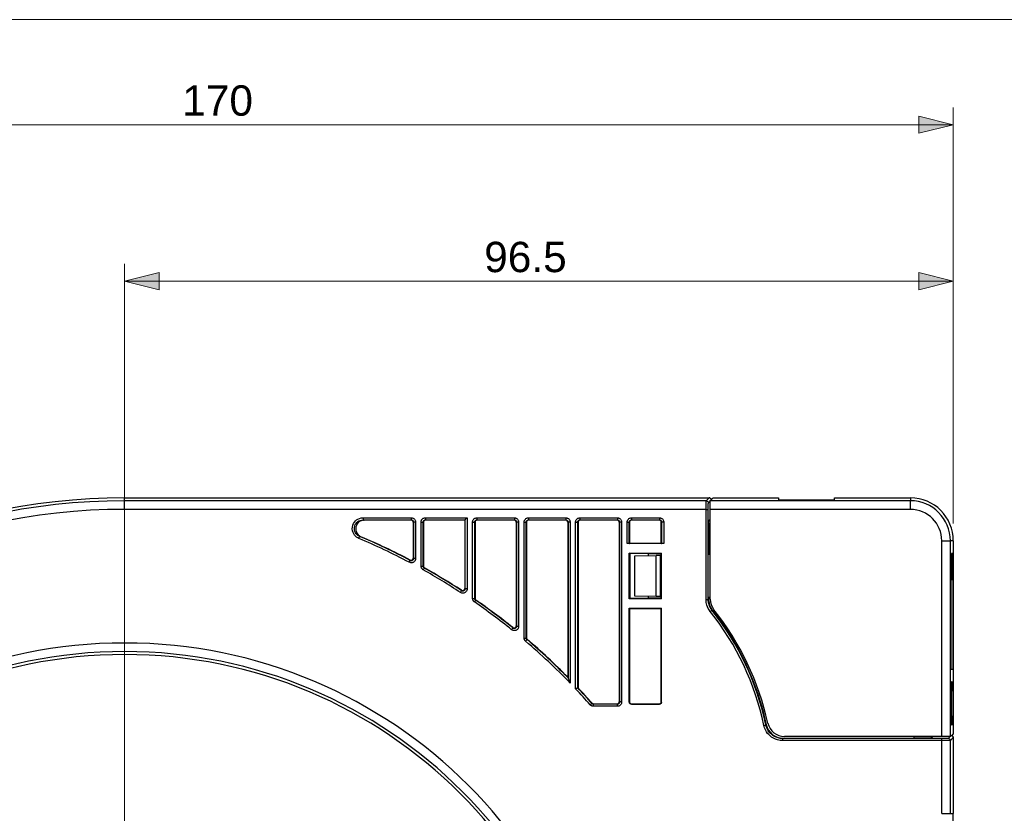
# Model space of a CAD drawing. Header units: inches. Extents: x 0 to 842, y 0 to 595.
# Tile 6 of 7: x 310 to 473, y 464 to 595. Entities that reach past the tile are written whole.
import ezdxf

# ---------------------------------------------------------------- set-up
doc = ezdxf.new("R2010")
doc.units = ezdxf.units.IN
doc.header["$MEASUREMENT"] = 0
doc.layers.add('Capa 1', color=7, linetype='Continuous')

# ---------------------------------------------------------------- blocks, each defined once
blk = doc.blocks.new('block 2')
at = {"layer": 'Capa 1', "lineweight": 0}
blk.add_lwpolyline([(0, 595.28), (841.89, 595.28), (841.89, 0), (0, 0), (0, 595.28)], dxfattribs=at)
at = {"layer": 'Capa 1', "color": 250, "lineweight": 25}
for points in [[(327.64, 516.32), (424.11, 516.32)], [(327.64, 516.32), (424.11, 516.32)], [(327.64, 515.84), (327.64, 516.32)], [(327.64, 514.42), (327.64, 514.69), (327.64, 514.96), (327.64, 515.2), (327.64, 515.41), (327.64, 515.59), (327.64, 515.72), (327.64, 515.81), (327.64, 515.84)], [(423.63, 515.84), (327.64, 515.84)], [(423.61, 514.42), (423.61, 514.51), (423.61, 514.6), (423.61, 514.69), (423.61, 514.78), (423.61, 514.87), (423.61, 514.96), (423.61, 515.04), (423.61, 515.13), (423.61, 515.22), (423.61, 515.3), (423.61, 515.39), (423.62, 515.47), (423.62, 515.54), (423.62, 515.61), (423.62, 515.67), (423.62, 515.72), (423.62, 515.77), (423.62, 515.8), (423.62, 515.83), (423.63, 515.84)], [(423.63, 515.84), (424.11, 516.32)], [(423.63, 515.84), (423.72, 515.83), (423.8, 515.79), (423.88, 515.73), (423.93, 515.66), (423.97, 515.57), (423.98, 515.48)], [(423.96, 514.42), (423.96, 514.49), (423.96, 514.55), (423.96, 514.62), (423.96, 514.69), (423.96, 514.75), (423.96, 514.82), (423.97, 514.89), (423.97, 514.95), (423.97, 515.02), (423.97, 515.08), (423.97, 515.15), (423.97, 515.2), (423.97, 515.26), (423.97, 515.31), (423.97, 515.36), (423.97, 515.4), (423.98, 515.43), (423.98, 515.46), (423.98, 515.47), (423.98, 515.48)], [(423.98, 515.48), (424.3, 515.8)], [(424.36, 516.22), (424.29, 516.27), (424.21, 516.31), (424.11, 516.32)], [(424.11, 516.32), (424.21, 516.31)], [(424.21, 516.31), (424.29, 516.27)], [(424.29, 516.27), (424.36, 516.22)], [(424.3, 515.87), (424.43, 516)], [(424.3, 515.84), (424.3, 515.87)], [(424.3, 514.42), (424.3, 515.84)], [(457.32, 515.84), (424.3, 515.84)], [(424.46, 516.02), (424.45, 516.06), (424.42, 516.14), (424.36, 516.22)], [(424.36, 516.22), (424.42, 516.14)], [(424.42, 516.14), (424.45, 516.06)], [(424.43, 516), (424.75, 516.32)], [(424.75, 516.32), (435.56, 516.32)], [(435.56, 516.32), (435.56, 515.97)], [(435.76, 515.96), (435.74, 515.96), (435.7, 515.96), (435.67, 515.96), (435.64, 515.96), (435.62, 515.96), (435.6, 515.97), (435.58, 515.97), (435.57, 515.97), (435.56, 515.97), (435.56, 515.97)], [(438.4, 515.92), (438.29, 515.92), (438.17, 515.92), (438.06, 515.92), (437.95, 515.92), (437.84, 515.93), (437.74, 515.93), (437.63, 515.93), (437.52, 515.93), (437.42, 515.93), (437.31, 515.93), (437.21, 515.93), (437.11, 515.93), (437.01, 515.93), (436.92, 515.93), (436.82, 515.93), (436.73, 515.93), (436.64, 515.93), (436.56, 515.94), (436.47, 515.94), (436.39, 515.94), (436.32, 515.94), (436.24, 515.94), (436.17, 515.94), (436.1, 515.94), (436.04, 515.95), (435.98, 515.95), (435.92, 515.95), (435.87, 515.95), (435.82, 515.95), (435.78, 515.95), (435.76, 515.96)], [(438.4, 515.92), (441.95, 515.92)], [(444.55, 515.95), (444.53, 515.95), (444.48, 515.95), (444.43, 515.95), (444.37, 515.95), (444.31, 515.95), (444.25, 515.94), (444.18, 515.94), (444.11, 515.94), (444.03, 515.94), (443.96, 515.94), (443.88, 515.94), (443.79, 515.94), (443.71, 515.93), (443.62, 515.93), (443.53, 515.93), (443.43, 515.93), (443.34, 515.93), (443.24, 515.93), (443.14, 515.93), (443.04, 515.93), (442.93, 515.93), (442.83, 515.93), (442.72, 515.93), (442.61, 515.93), (442.5, 515.93), (442.4, 515.93), (442.29, 515.92), (442.17, 515.92), (442.06, 515.92), (441.95, 515.92)], [(444.79, 515.97), (444.79, 515.97), (444.78, 515.97), (444.77, 515.97), (444.75, 515.97), (444.73, 515.96), (444.71, 515.96), (444.68, 515.96), (444.65, 515.96), (444.61, 515.96), (444.57, 515.96), (444.55, 515.95)], [(444.79, 515.97), (444.79, 516.32)], [(444.79, 516.32), (457.32, 516.32)], [(457.32, 516.32), (457.32, 515.84)], [(457.32, 514.42), (457.32, 514.49), (457.32, 514.55), (457.32, 514.61), (457.32, 514.68), (457.32, 514.74), (457.32, 514.8), (457.32, 514.87), (457.32, 514.93), (457.32, 514.99), (457.32, 515.05), (457.32, 515.1), (457.32, 515.16), (457.32, 515.21), (457.32, 515.27), (457.32, 515.32), (457.32, 515.37), (457.32, 515.41), (457.32, 515.46), (457.32, 515.5), (457.32, 515.54), (457.32, 515.58), (457.32, 515.62), (457.32, 515.65), (457.32, 515.68), (457.32, 515.71), (457.32, 515.74), (457.32, 515.76), (457.32, 515.78), (457.32, 515.8), (457.32, 515.81), (457.32, 515.82), (457.32, 515.83), (457.32, 515.83), (457.32, 515.84)], [(423.61, 514.42), (327.64, 514.42)], [(423.61, 499.53), (423.61, 514.42)], [(423.61, 514.42), (423.7, 514.42), (423.78, 514.42), (423.86, 514.42), (423.91, 514.42), (423.95, 514.42), (423.96, 514.42)], [(423.96, 499.53), (423.96, 514.42)], [(424.3, 499.61), (424.3, 514.42)], [(457.32, 514.42), (424.3, 514.42)], [(366.29, 509.63), (366.1, 509.72), (365.93, 509.83), (365.75, 509.98), (365.59, 510.15), (365.45, 510.37), (365.33, 510.61), (365.24, 510.89), (365.2, 511.19), (365.22, 511.5), (365.28, 511.8), (365.4, 512.07), (365.55, 512.32), (365.72, 512.52), (365.92, 512.69), (366.14, 512.83), (366.39, 512.93), (366.67, 513), (366.98, 513.03)], [(366.42, 509.96), (366.28, 510.03), (366.14, 510.12), (366, 510.23), (365.87, 510.38), (365.75, 510.54), (365.65, 510.74), (365.59, 510.96), (365.55, 511.21), (365.57, 511.45), (365.62, 511.69), (365.71, 511.91), (365.83, 512.11), (365.97, 512.27), (366.13, 512.4), (366.31, 512.51), (366.51, 512.6), (366.73, 512.66), (366.98, 512.68)], [(367.19, 512.64), (366.91, 512.61), (366.65, 512.53), (366.41, 512.4), (366.19, 512.23), (366.02, 512.02), (365.88, 511.77), (365.8, 511.51), (365.77, 511.24), (365.79, 510.96), (365.87, 510.7), (366, 510.45), (366.17, 510.23), (366.39, 510.05), (366.64, 509.91)], [(366.98, 513.03), (374.95, 513.03)], [(366.98, 513.03), (366.98, 512.94), (366.98, 512.86), (366.98, 512.78), (366.98, 512.73), (366.98, 512.69), (366.98, 512.68)], [(366.98, 512.68), (367.01, 512.67), (367.04, 512.66), (367.08, 512.66), (367.12, 512.65), (367.15, 512.64), (367.19, 512.64)], [(366.98, 512.68), (374.95, 512.68)], [(374.91, 512.64), (367.19, 512.64)], [(374.95, 512.68), (374.91, 512.64)], [(375.26, 512.28), (375.25, 512.38), (375.21, 512.46), (375.16, 512.53), (375.08, 512.59), (375, 512.62), (374.91, 512.64)], [(374.95, 513.03), (375.01, 513.03), (375.07, 513.02), (375.12, 513.01), (375.18, 512.99), (375.24, 512.97), (375.31, 512.94), (375.37, 512.9), (375.43, 512.85), (375.49, 512.79), (375.54, 512.71), (375.59, 512.63), (375.62, 512.54), (375.65, 512.44), (375.66, 512.33)], [(374.95, 513.03), (374.95, 512.94), (374.95, 512.86), (374.95, 512.78), (374.95, 512.73), (374.95, 512.69), (374.95, 512.68)], [(374.95, 512.68), (374.98, 512.68), (375.01, 512.67), (375.04, 512.67), (375.07, 512.66), (375.1, 512.65), (375.13, 512.63), (375.16, 512.61), (375.19, 512.59), (375.22, 512.56), (375.25, 512.52), (375.27, 512.48), (375.29, 512.43), (375.3, 512.38), (375.3, 512.32)], [(375.3, 512.32), (375.26, 512.28)], [(375.26, 512.28), (375.26, 506.37)], [(375.66, 512.32), (375.57, 512.32), (375.48, 512.32), (375.41, 512.32), (375.35, 512.32), (375.32, 512.32), (375.3, 512.32)], [(375.3, 512.32), (375.3, 506.3)], [(375.66, 512.32), (375.66, 506.3)], [(376.56, 512.32), (376.57, 512.39), (376.58, 512.46), (376.59, 512.53), (376.62, 512.6), (376.66, 512.68), (376.71, 512.75), (376.77, 512.82), (376.85, 512.89), (376.93, 512.95), (377.04, 512.99), (377.15, 513.02), (377.27, 513.03)], [(376.56, 505.04), (376.56, 512.32)], [(376.56, 512.32), (376.65, 512.32), (376.74, 512.32), (376.81, 512.32), (376.87, 512.32), (376.9, 512.32), (376.92, 512.32)], [(376.92, 512.32), (376.92, 512.36), (376.92, 512.39), (376.93, 512.43), (376.95, 512.46), (376.97, 512.5), (376.99, 512.54), (377.02, 512.57), (377.06, 512.61), (377.1, 512.64), (377.15, 512.66), (377.21, 512.67), (377.27, 512.68)], [(376.96, 512.28), (376.92, 512.32)], [(376.92, 505.04), (376.92, 512.32)], [(377.32, 512.64), (377.22, 512.62), (377.14, 512.59), (377.07, 512.53), (377.01, 512.46), (376.98, 512.38), (376.96, 512.28)], [(376.96, 512.28), (376.96, 505.06)], [(377.27, 513.03), (384.16, 513.03)], [(377.27, 513.03), (377.27, 512.94), (377.27, 512.86), (377.27, 512.78), (377.27, 512.73), (377.27, 512.69), (377.27, 512.68)], [(377.32, 512.64), (377.27, 512.68)], [(377.27, 512.68), (383.81, 512.68)], [(383.77, 512.64), (377.32, 512.64)], [(383.77, 512.64), (383.81, 512.68)], [(383.77, 512.64), (383.77, 501.37)], [(383.81, 512.68), (383.82, 512.69), (383.84, 512.71), (383.87, 512.74), (383.92, 512.79), (383.97, 512.84), (384.03, 512.9), (384.09, 512.97), (384.16, 513.03)], [(383.81, 512.68), (383.81, 501.29)], [(384.16, 513.03), (384.16, 501.29)], [(385.07, 512.32), (385.07, 512.39), (385.08, 512.46), (385.1, 512.53), (385.13, 512.6), (385.16, 512.68), (385.21, 512.75), (385.27, 512.82), (385.35, 512.89), (385.44, 512.95), (385.54, 512.99), (385.65, 513.02), (385.78, 513.03)], [(385.07, 499.72), (385.07, 512.32)], [(385.07, 512.32), (385.16, 512.32), (385.24, 512.32), (385.32, 512.32), (385.37, 512.32), (385.41, 512.32), (385.42, 512.32)], [(385.42, 512.32), (385.42, 512.36), (385.43, 512.39), (385.44, 512.43), (385.45, 512.46), (385.47, 512.5), (385.49, 512.54), (385.53, 512.57), (385.56, 512.61), (385.61, 512.64), (385.66, 512.66), (385.71, 512.67), (385.78, 512.68)], [(385.47, 512.28), (385.42, 512.32)], [(385.42, 499.72), (385.42, 512.32)], [(385.82, 512.64), (385.73, 512.62), (385.64, 512.59), (385.57, 512.53), (385.51, 512.46), (385.48, 512.38), (385.47, 512.28)], [(385.47, 512.28), (385.47, 499.75)], [(385.78, 513.03), (391.96, 513.03)], [(385.78, 513.03), (385.78, 512.94), (385.78, 512.86), (385.78, 512.78), (385.78, 512.73), (385.78, 512.69), (385.78, 512.68)], [(385.82, 512.64), (385.78, 512.68)], [(385.78, 512.68), (391.96, 512.68)], [(391.91, 512.64), (385.82, 512.64)], [(391.96, 512.68), (391.92, 512.64)], [(392.27, 512.28), (392.25, 512.38), (392.22, 512.46), (392.17, 512.53), (392.09, 512.59), (392.01, 512.62), (391.92, 512.64)], [(391.96, 513.03), (392.02, 513.03), (392.07, 513.02), (392.13, 513.01), (392.19, 512.99), (392.25, 512.97), (392.31, 512.94), (392.38, 512.9), (392.44, 512.85), (392.5, 512.79), (392.55, 512.71), (392.6, 512.63), (392.63, 512.54), (392.66, 512.44), (392.67, 512.33)], [(391.96, 513.03), (391.96, 512.94), (391.96, 512.86), (391.96, 512.78), (391.96, 512.73), (391.96, 512.69), (391.96, 512.68)], [(391.96, 512.68), (391.99, 512.68), (392.02, 512.67), (392.04, 512.67), (392.08, 512.66), (392.1, 512.65), (392.14, 512.63), (392.17, 512.61), (392.2, 512.59), (392.23, 512.56), (392.25, 512.52), (392.28, 512.48), (392.29, 512.43), (392.31, 512.38), (392.31, 512.32)], [(392.31, 512.32), (392.27, 512.28)], [(392.27, 512.28), (392.27, 495.19)], [(392.67, 512.32), (392.58, 512.32), (392.49, 512.32), (392.42, 512.32), (392.36, 512.32), (392.33, 512.32), (392.31, 512.32)], [(392.31, 512.32), (392.31, 495.1)], [(392.67, 512.32), (392.67, 495.1)], [(393.57, 512.32), (393.57, 512.39), (393.58, 512.46), (393.6, 512.53), (393.63, 512.6), (393.67, 512.68), (393.72, 512.75), (393.78, 512.82), (393.85, 512.89), (393.94, 512.95), (394.04, 512.99), (394.15, 513.02), (394.28, 513.03)], [(393.57, 493.18), (393.57, 512.32)], [(393.57, 512.32), (393.66, 512.32), (393.75, 512.32), (393.82, 512.32), (393.88, 512.32), (393.91, 512.32), (393.93, 512.32)], [(393.93, 512.32), (393.93, 512.36), (393.93, 512.39), (393.94, 512.43), (393.95, 512.46), (393.97, 512.5), (394, 512.54), (394.03, 512.57), (394.07, 512.61), (394.11, 512.64), (394.16, 512.66), (394.22, 512.67), (394.28, 512.68)], [(393.97, 512.28), (393.93, 512.32)], [(393.93, 493.18), (393.93, 512.32)], [(394.32, 512.64), (394.23, 512.62), (394.15, 512.59), (394.07, 512.53), (394.02, 512.46), (393.98, 512.38), (393.97, 512.28)], [(393.97, 512.28), (393.97, 493.2)], [(394.28, 513.03), (400.46, 513.03)], [(394.28, 513.03), (394.28, 512.94), (394.28, 512.86), (394.28, 512.78), (394.28, 512.73), (394.28, 512.69), (394.28, 512.68)], [(394.32, 512.64), (394.28, 512.68)], [(394.28, 512.68), (400.46, 512.68)], [(400.42, 512.64), (394.32, 512.64)], [(400.46, 512.68), (400.42, 512.64)], [(400.77, 512.28), (400.76, 512.38), (400.73, 512.46), (400.67, 512.53), (400.6, 512.59), (400.51, 512.62), (400.42, 512.64)], [(400.46, 513.03), (400.52, 513.03), (400.58, 513.02), (400.64, 513.01), (400.69, 512.99), (400.76, 512.97), (400.82, 512.94), (400.88, 512.9), (400.94, 512.85), (401, 512.79), (401.05, 512.71), (401.1, 512.63), (401.14, 512.54), (401.16, 512.44), (401.17, 512.33)], [(400.46, 513.03), (400.46, 512.94), (400.46, 512.86), (400.46, 512.78), (400.46, 512.73), (400.46, 512.69), (400.46, 512.68)], [(400.46, 512.68), (400.49, 512.68), (400.52, 512.67), (400.55, 512.67), (400.58, 512.66), (400.61, 512.65), (400.64, 512.63), (400.67, 512.61), (400.7, 512.59), (400.73, 512.56), (400.76, 512.52), (400.78, 512.48), (400.8, 512.43), (400.81, 512.38), (400.82, 512.32)], [(400.82, 512.32), (400.77, 512.28)], [(400.77, 512.28), (400.77, 486.72)], [(401.17, 512.32), (401.08, 512.32), (401, 512.32), (400.92, 512.32), (400.87, 512.32), (400.83, 512.32), (400.82, 512.32)], [(400.82, 512.32), (400.82, 486.61)], [(401.17, 512.32), (401.17, 485.74)], [(402.08, 512.32), (402.08, 512.39), (402.09, 512.46), (402.11, 512.53), (402.13, 512.6), (402.17, 512.68), (402.22, 512.75), (402.28, 512.82), (402.36, 512.89), (402.45, 512.95), (402.55, 512.99), (402.66, 513.02), (402.78, 513.03)], [(402.08, 484.79), (402.08, 512.32)], [(402.08, 512.32), (402.17, 512.32), (402.25, 512.32), (402.32, 512.32), (402.38, 512.32), (402.42, 512.32), (402.43, 512.32)], [(402.43, 512.32), (402.43, 512.36), (402.44, 512.39), (402.45, 512.43), (402.46, 512.46), (402.48, 512.5), (402.5, 512.54), (402.53, 512.57), (402.57, 512.61), (402.62, 512.64), (402.67, 512.66), (402.72, 512.67), (402.78, 512.68)], [(402.47, 512.28), (402.43, 512.32)], [(402.43, 484.93), (402.43, 512.32)], [(402.83, 512.64), (402.73, 512.62), (402.65, 512.59), (402.58, 512.53), (402.52, 512.46), (402.49, 512.38), (402.47, 512.28)], [(402.47, 512.28), (402.47, 484.95)], [(402.78, 513.03), (408.97, 513.03)], [(402.78, 513.03), (402.78, 512.94), (402.78, 512.86), (402.78, 512.78), (402.78, 512.73), (402.78, 512.69), (402.78, 512.68)], [(402.83, 512.64), (402.78, 512.68)], [(402.78, 512.68), (408.97, 512.68)], [(408.92, 512.64), (402.83, 512.64)], [(408.97, 512.68), (408.92, 512.64)], [(409.28, 512.28), (409.26, 512.38), (409.23, 512.46), (409.17, 512.53), (409.1, 512.59), (409.02, 512.62), (408.92, 512.64)], [(408.97, 513.03), (409.02, 513.03), (409.08, 513.02), (409.14, 513.01), (409.2, 512.99), (409.26, 512.97), (409.32, 512.94), (409.38, 512.9), (409.44, 512.85), (409.5, 512.79), (409.56, 512.71), (409.6, 512.63), (409.64, 512.54), (409.66, 512.44), (409.67, 512.33)], [(408.97, 513.03), (408.97, 512.94), (408.97, 512.86), (408.97, 512.78), (408.97, 512.73), (408.97, 512.69), (408.97, 512.68)], [(408.97, 512.68), (408.99, 512.68), (409.02, 512.67), (409.05, 512.67), (409.08, 512.66), (409.11, 512.65), (409.14, 512.63), (409.17, 512.61), (409.2, 512.59), (409.23, 512.56), (409.26, 512.52), (409.28, 512.48), (409.3, 512.43), (409.32, 512.38), (409.32, 512.32)], [(409.32, 512.32), (409.28, 512.28)], [(409.28, 512.28), (409.28, 482.66)], [(409.67, 512.32), (409.58, 512.32), (409.5, 512.32), (409.43, 512.32), (409.37, 512.32), (409.33, 512.32), (409.32, 512.32)], [(409.32, 512.32), (409.32, 482.62)], [(409.67, 512.32), (409.67, 482.62)], [(410.58, 512.32), (410.58, 512.39), (410.59, 512.46), (410.61, 512.53), (410.64, 512.6), (410.67, 512.68), (410.72, 512.75), (410.79, 512.82), (410.86, 512.89), (410.95, 512.95), (411.05, 512.99), (411.16, 513.02), (411.29, 513.03)], [(410.58, 508.76), (410.58, 512.32)], [(410.58, 512.32), (410.67, 512.32), (410.76, 512.32), (410.83, 512.32), (410.88, 512.32), (410.92, 512.32), (410.93, 512.32)], [(410.93, 512.32), (410.94, 512.36), (410.94, 512.39), (410.95, 512.43), (410.96, 512.46), (410.98, 512.5), (411.01, 512.54), (411.04, 512.57), (411.08, 512.61), (411.12, 512.64), (411.17, 512.66), (411.23, 512.67), (411.29, 512.68)], [(410.93, 508.77), (410.93, 512.33)], [(410.98, 512.28), (410.93, 512.32)], [(411.33, 512.64), (411.24, 512.62), (411.15, 512.59), (411.08, 512.53), (411.02, 512.46), (410.99, 512.38), (410.98, 512.28)], [(410.98, 512.28), (410.98, 508.81)], [(411.29, 513.03), (415.91, 513.03)], [(411.29, 513.03), (411.29, 512.94), (411.29, 512.86), (411.29, 512.78), (411.29, 512.73), (411.29, 512.69), (411.29, 512.68)], [(411.33, 512.64), (411.29, 512.68)], [(411.29, 512.68), (415.91, 512.68)], [(415.87, 512.64), (411.33, 512.64)], [(415.91, 512.68), (415.87, 512.64)], [(416.22, 512.28), (416.21, 512.38), (416.17, 512.46), (416.12, 512.53), (416.04, 512.59), (415.96, 512.62), (415.87, 512.64)], [(415.91, 513.03), (415.97, 513.03), (416.03, 513.02), (416.08, 513.01), (416.14, 512.99), (416.2, 512.97), (416.27, 512.94), (416.33, 512.9), (416.39, 512.85), (416.45, 512.79), (416.5, 512.71), (416.55, 512.63), (416.59, 512.54), (416.61, 512.44), (416.62, 512.33)], [(415.91, 513.03), (415.91, 512.94), (415.91, 512.86), (415.91, 512.78), (415.91, 512.73), (415.91, 512.69), (415.91, 512.68)], [(415.91, 512.68), (415.94, 512.68), (415.97, 512.67), (416, 512.67), (416.03, 512.66), (416.06, 512.65), (416.09, 512.63), (416.12, 512.61), (416.15, 512.59), (416.18, 512.56), (416.21, 512.52), (416.23, 512.48), (416.25, 512.43), (416.26, 512.38), (416.26, 512.32)], [(416.27, 512.32), (416.22, 512.28)], [(416.22, 508.81), (416.22, 512.28)], [(416.62, 512.32), (416.53, 512.32), (416.44, 512.32), (416.37, 512.32), (416.31, 512.32), (416.28, 512.32), (416.27, 512.32)], [(416.27, 512.32), (416.27, 508.76)], [(416.62, 512.32), (416.62, 508.76)], [(424.02, 512.5), (424.3, 512.78)], [(424.02, 512.15), (424.02, 512.24), (424.02, 512.32), (424.02, 512.39), (424.02, 512.45), (424.02, 512.48), (424.02, 512.5)], [(424.02, 512.5), (424.3, 512.5)], [(424.02, 512.15), (424.02, 507.11)], [(424.02, 512.15), (424.3, 512.15)], [(366.29, 509.63), (366.32, 509.71), (366.35, 509.79), (366.38, 509.86), (366.41, 509.91), (366.42, 509.94), (366.42, 509.96)], [(366.42, 509.96), (366.46, 509.95), (366.49, 509.94), (366.53, 509.94), (366.56, 509.93), (366.6, 509.92), (366.64, 509.91)], [(410.93, 508.77), (410.92, 508.76), (410.89, 508.76), (410.83, 508.76), (410.75, 508.76), (410.67, 508.76), (410.58, 508.76)], [(416.62, 508.76), (410.58, 508.76)], [(410.93, 508.77), (410.98, 508.81)], [(416.22, 508.81), (410.98, 508.81)], [(416.22, 508.81), (416.26, 508.77)], [(416.62, 508.76), (416.53, 508.76), (416.44, 508.76), (416.37, 508.76), (416.31, 508.76), (416.28, 508.76), (416.27, 508.77)], [(462.51, 476.92), (462.51, 509.23)], [(462.51, 509.23), (462.57, 509.23), (462.64, 509.23), (462.7, 509.23), (462.77, 509.23), (462.83, 509.23), (462.89, 509.23), (462.96, 509.23), (463.02, 509.23), (463.08, 509.23), (463.14, 509.23), (463.19, 509.23), (463.25, 509.23), (463.3, 509.23), (463.36, 509.23), (463.41, 509.23), (463.46, 509.23), (463.5, 509.23), (463.55, 509.23), (463.59, 509.23), (463.63, 509.23), (463.67, 509.23), (463.71, 509.23), (463.74, 509.23), (463.77, 509.23), (463.8, 509.23), (463.82, 509.23), (463.85, 509.23), (463.87, 509.23), (463.89, 509.23), (463.9, 509.23), (463.91, 509.23), (463.92, 509.23), (463.93, 509.23), (463.93, 509.23)], [(463.93, 476.92), (463.93, 509.23)], [(464.41, 509.23), (463.93, 509.23)], [(464.41, 509.23), (464.41, 484.52)], [(410.93, 499.64), (410.93, 507.21)], [(410.93, 507.21), (416.27, 507.21)], [(411.03, 507.11), (410.93, 507.21)], [(411.03, 507.11), (411.03, 499.74)], [(414.03, 507.11), (411.03, 507.11)], [(414.03, 507.11), (416.15, 507.1)], [(414.03, 507.11), (414.03, 506.79)], [(416.2, 507.14), (416.15, 507.1)], [(416.15, 507.1), (416.15, 506.82)], [(416.2, 507.14), (416.27, 507.21)], [(416.23, 507.11), (416.2, 507.14)], [(416.23, 506.82), (416.23, 507.11)], [(416.27, 499.64), (416.27, 507.21)], [(423.98, 507.1), (424.02, 507.13)], [(424.02, 507.11), (424.3, 507.11)], [(424.08, 506.97), (424.08, 507.07)], [(424.3, 507.07), (424.08, 507.07)], [(464.29, 507.11), (464.1, 507.11)], [(464.1, 507.11), (464.1, 505.09)], [(464.29, 505.1), (464.29, 507.11)], [(375.66, 506.3), (375.66, 506.24), (375.65, 506.17), (375.63, 506.11), (375.61, 506.04), (375.58, 505.97), (375.53, 505.9), (375.48, 505.83), (375.42, 505.77), (375.34, 505.71), (375.26, 505.67), (375.17, 505.63), (375.07, 505.6), (374.96, 505.59), (374.85, 505.6), (374.74, 505.63), (374.62, 505.68)], [(374.62, 505.68), (374.66, 505.76), (374.7, 505.83), (374.73, 505.9), (374.76, 505.95), (374.78, 505.98), (374.78, 505.99)], [(374.74, 506.06), (374.83, 506.03), (374.92, 506.02), (375.01, 506.04), (375.09, 506.07), (375.16, 506.13), (375.22, 506.2), (375.25, 506.28), (375.26, 506.37)], [(374.74, 506.06), (374.75, 506.04), (374.76, 506.02), (374.77, 506.01), (374.78, 505.99)], [(375.3, 506.3), (375.3, 506.27), (375.3, 506.24), (375.29, 506.21), (375.28, 506.17), (375.26, 506.14), (375.24, 506.1), (375.22, 506.07), (375.18, 506.04), (375.15, 506.01), (375.1, 505.98), (375.06, 505.96), (375.01, 505.95), (374.96, 505.95), (374.9, 505.95), (374.84, 505.96), (374.78, 505.99)], [(375.26, 506.37), (375.27, 506.36), (375.28, 506.34), (375.29, 506.32), (375.3, 506.3)], [(375.66, 506.3), (375.57, 506.3), (375.48, 506.3), (375.41, 506.3), (375.35, 506.3), (375.32, 506.3), (375.3, 506.3)], [(411.83, 506.75), (415.37, 506.81)], [(411.83, 500.1), (411.83, 506.75)], [(416.08, 506.82), (415.37, 506.81)], [(415.37, 500.04), (415.37, 506.81)], [(416.23, 506.83), (416.08, 506.82)], [(416.08, 500.02), (416.08, 506.82)], [(416.23, 500.02), (416.23, 506.82)], [(424.3, 506.97), (423.98, 506.96)], [(376.93, 504.42), (376.88, 504.45), (376.83, 504.48), (376.78, 504.53), (376.73, 504.58), (376.69, 504.63), (376.65, 504.7), (376.62, 504.77), (376.59, 504.85), (376.57, 504.94), (376.56, 505.04)], [(376.56, 505.04), (376.65, 505.04), (376.74, 505.04), (376.81, 505.04), (376.87, 505.04), (376.9, 505.04), (376.92, 505.04)], [(376.92, 505.04), (376.93, 505.04), (376.94, 505.05), (376.95, 505.06), (376.96, 505.06)], [(377.1, 504.73), (377.08, 504.74), (377.05, 504.76), (377.03, 504.78), (377, 504.81), (376.98, 504.83), (376.96, 504.87), (376.94, 504.9), (376.93, 504.94), (376.92, 504.99), (376.92, 505.04)], [(376.93, 504.42), (376.97, 504.5), (377.01, 504.57), (377.05, 504.64), (377.07, 504.68), (377.09, 504.72), (377.1, 504.73)], [(376.96, 505.06), (376.98, 504.97), (377.01, 504.88), (377.07, 504.81), (377.14, 504.75)], [(377.1, 504.73), (377.14, 504.75)], [(464.1, 505.1), (464.07, 505.1)], [(464.07, 505.1), (464.07, 502.79)], [(464.29, 505.1), (464.1, 505.1)], [(464.32, 505.1), (464.29, 505.1)], [(464.32, 502.79), (464.32, 505.1)], [(464.07, 502.79), (464, 502.79)], [(464, 502.79), (464, 488.06)], [(464.32, 502.79), (464.07, 502.79)], [(464.38, 502.79), (464.32, 502.79)], [(464.38, 488.06), (464.38, 502.78)], [(384.16, 501.29), (384.16, 501.22), (384.15, 501.15), (384.13, 501.08), (384.11, 501.01), (384.07, 500.94), (384.03, 500.87), (383.97, 500.8), (383.9, 500.73), (383.82, 500.68), (383.73, 500.63), (383.63, 500.6), (383.52, 500.58), (383.41, 500.58), (383.3, 500.59), (383.18, 500.63), (383.07, 500.69)], [(383.07, 500.69), (383.12, 500.77), (383.16, 500.84), (383.2, 500.9), (383.23, 500.95), (383.25, 500.98), (383.26, 500.99)], [(383.22, 501.07), (383.3, 501.03), (383.39, 501.01), (383.49, 501.02), (383.58, 501.05), (383.65, 501.11), (383.71, 501.18), (383.75, 501.27), (383.76, 501.37)], [(383.22, 501.07), (383.23, 501.05), (383.24, 501.03), (383.25, 501.01), (383.26, 500.99)], [(383.81, 501.29), (383.81, 501.25), (383.8, 501.22), (383.79, 501.18), (383.78, 501.15), (383.76, 501.11), (383.74, 501.08), (383.71, 501.04), (383.68, 501.01), (383.64, 500.98), (383.59, 500.96), (383.54, 500.94), (383.49, 500.93), (383.43, 500.93), (383.38, 500.94), (383.32, 500.96), (383.26, 500.99)], [(383.77, 501.37), (383.78, 501.35), (383.79, 501.33), (383.8, 501.31), (383.81, 501.29)], [(384.16, 501.29), (384.07, 501.29), (383.99, 501.29), (383.91, 501.29), (383.86, 501.29), (383.82, 501.29), (383.81, 501.29)], [(385.37, 499.14), (385.33, 499.18), (385.28, 499.22), (385.24, 499.26), (385.21, 499.3), (385.17, 499.35), (385.15, 499.39), (385.13, 499.44), (385.11, 499.49), (385.09, 499.54), (385.08, 499.6), (385.07, 499.66), (385.07, 499.72)], [(385.07, 499.72), (385.16, 499.72), (385.24, 499.72), (385.32, 499.72), (385.37, 499.72), (385.41, 499.72), (385.42, 499.72)], [(385.37, 499.14), (385.42, 499.21), (385.47, 499.28), (385.52, 499.34), (385.55, 499.39), (385.57, 499.42), (385.58, 499.43)], [(385.42, 499.72), (385.43, 499.73), (385.44, 499.73), (385.45, 499.74), (385.47, 499.75)], [(385.57, 499.43), (385.55, 499.45), (385.53, 499.47), (385.51, 499.49), (385.49, 499.51), (385.48, 499.54), (385.46, 499.56), (385.45, 499.58), (385.44, 499.61), (385.43, 499.63), (385.43, 499.66), (385.42, 499.69), (385.42, 499.72)], [(385.47, 499.75), (385.48, 499.66), (385.51, 499.58), (385.55, 499.51), (385.62, 499.45)], [(385.57, 499.43), (385.62, 499.45)], [(410.93, 499.64), (411.03, 499.74)], [(416.27, 499.64), (410.93, 499.64)], [(411.03, 499.74), (414.03, 499.74)], [(415.37, 500.04), (411.83, 500.1)], [(414.03, 500.06), (414.03, 499.74)], [(416.15, 499.75), (414.03, 499.74)], [(416.08, 500.02), (415.37, 500.04)], [(416.23, 500.02), (416.08, 500.02)], [(416.15, 500.02), (416.15, 499.75)], [(416.15, 499.75), (416.2, 499.71)], [(416.2, 499.71), (416.23, 499.74)], [(416.2, 499.71), (416.27, 499.64)], [(416.23, 499.74), (416.23, 500.02)], [(424.3, 497.55), (424.12, 497.81), (423.96, 498.07), (423.84, 498.33), (423.75, 498.58), (423.69, 498.83), (423.64, 499.07), (423.62, 499.31), (423.61, 499.53)], [(423.61, 499.53), (423.7, 499.53), (423.78, 499.53), (423.86, 499.53), (423.91, 499.53), (423.95, 499.53), (423.96, 499.53)], [(424.58, 497.77), (424.42, 498), (424.28, 498.23), (424.17, 498.46), (424.09, 498.69), (424.03, 498.91), (423.99, 499.12), (423.97, 499.33), (423.96, 499.53)], [(424.3, 499.88), (423.98, 499.89)], [(424.02, 499.72), (423.98, 499.75)], [(424.02, 499.74), (424.02, 499.55)], [(424.02, 499.74), (424.3, 499.74)], [(424.02, 499.55), (424.04, 499.23), (424.09, 498.92), (424.17, 498.62), (424.3, 498.32), (424.45, 498.05), (424.63, 497.79)], [(424.08, 499.78), (424.08, 499.88)], [(424.08, 499.78), (424.3, 499.78)], [(410.93, 498.09), (410.98, 498.04)], [(410.93, 482.61), (410.93, 498.09)], [(410.93, 498.09), (416.27, 498.09)], [(410.98, 498.04), (410.98, 482.66)], [(410.98, 498.04), (416.22, 498.04)], [(416.22, 498.04), (416.27, 498.09)], [(416.22, 482.66), (416.22, 498.04)], [(416.27, 482.61), (416.27, 498.09)], [(424.3, 497.55), (424.37, 497.6), (424.44, 497.65), (424.5, 497.7), (424.54, 497.74), (424.57, 497.76), (424.58, 497.77)], [(424.58, 497.77), (424.63, 497.79)], [(424.63, 497.79), (424.7, 497.69)], [(424.7, 497.69), (426.21, 495.67), (427.67, 493.48), (428.99, 491.2), (430.18, 488.85), (431.24, 486.44), (432.15, 483.96), (432.91, 481.45), (433.48, 479.07)], [(392.67, 495.1), (392.66, 495.04), (392.65, 494.97), (392.64, 494.89), (392.61, 494.82), (392.57, 494.75), (392.52, 494.67), (392.46, 494.6), (392.38, 494.53), (392.29, 494.48), (392.19, 494.43), (392.09, 494.41), (391.98, 494.4), (391.86, 494.4), (391.74, 494.43), (391.63, 494.48), (391.51, 494.55)], [(391.51, 494.55), (391.57, 494.62), (391.62, 494.69), (391.67, 494.74), (391.7, 494.79), (391.73, 494.82), (391.74, 494.83)], [(391.69, 494.92), (391.78, 494.87), (391.87, 494.84), (391.97, 494.84), (392.06, 494.87), (392.15, 494.93), (392.21, 495), (392.25, 495.09), (392.27, 495.19)], [(391.69, 494.92), (391.7, 494.9), (391.71, 494.89), (391.71, 494.88), (391.72, 494.86), (391.73, 494.84), (391.74, 494.83)], [(392.31, 495.1), (392.31, 495.07), (392.31, 495.04), (392.3, 495), (392.28, 494.96), (392.26, 494.92), (392.24, 494.89), (392.21, 494.85), (392.17, 494.82), (392.12, 494.79), (392.08, 494.77), (392.02, 494.75), (391.97, 494.75), (391.91, 494.75), (391.85, 494.77), (391.79, 494.79), (391.74, 494.83)], [(392.27, 495.19), (392.28, 495.18), (392.28, 495.17), (392.29, 495.15), (392.3, 495.14), (392.31, 495.12), (392.31, 495.1)], [(392.67, 495.1), (392.58, 495.1), (392.49, 495.1), (392.42, 495.1), (392.36, 495.1), (392.33, 495.1), (392.31, 495.1)], [(393.82, 492.64), (393.78, 492.68), (393.74, 492.72), (393.7, 492.77), (393.67, 492.82), (393.64, 492.88), (393.62, 492.93), (393.6, 492.99), (393.58, 493.05), (393.58, 493.11), (393.57, 493.18)], [(393.57, 493.18), (393.66, 493.18), (393.75, 493.18), (393.82, 493.18), (393.88, 493.18), (393.91, 493.18), (393.93, 493.18)], [(393.82, 492.64), (393.88, 492.71), (393.93, 492.77), (393.98, 492.83), (394.02, 492.87), (394.04, 492.9), (394.05, 492.91)], [(393.93, 493.18), (393.94, 493.18), (393.95, 493.19), (393.96, 493.19), (393.97, 493.2)], [(394.05, 492.91), (394.03, 492.93), (394.01, 492.95), (393.99, 492.97), (393.97, 493), (393.96, 493.03), (393.95, 493.06), (393.94, 493.08), (393.93, 493.11), (393.93, 493.15), (393.93, 493.18)], [(393.97, 493.2), (393.98, 493.12), (394, 493.05), (394.04, 492.99), (394.09, 492.93)], [(394.05, 492.91), (394.09, 492.93)], [(464, 488.06), (464.38, 488.06)], [(400.77, 486.72), (400.82, 486.61)], [(400.82, 486.61), (400.82, 486.6), (400.83, 486.58), (400.84, 486.55), (400.86, 486.51), (400.87, 486.47), (400.89, 486.42), (400.92, 486.36), (400.94, 486.3), (400.97, 486.24), (400.99, 486.17), (401.02, 486.1), (401.05, 486.03), (401.08, 485.96), (401.11, 485.89), (401.14, 485.81), (401.17, 485.74)], [(464.13, 485.93), (464.13, 478.85)], [(464.25, 485.93), (464.13, 485.93)], [(464.25, 484.52), (464.25, 485.93)], [(402.43, 484.93), (402.42, 484.93), (402.38, 484.91), (402.33, 484.89), (402.26, 484.86), (402.17, 484.83), (402.08, 484.79)], [(402.47, 484.95), (402.43, 484.93)], [(464.13, 484.52), (464.41, 484.52)], [(464.41, 484.52), (464.41, 480.26)], [(404.49, 482.15), (404.56, 482.21), (404.62, 482.26), (404.68, 482.31), (404.72, 482.35), (404.75, 482.37), (404.76, 482.38)], [(405.02, 481.91), (404.96, 481.91), (404.9, 481.92), (404.84, 481.93), (404.79, 481.95), (404.74, 481.97), (404.69, 481.99), (404.64, 482.02), (404.59, 482.06), (404.54, 482.1), (404.49, 482.15)], [(404.76, 482.38), (404.78, 482.42)], [(405.02, 482.26), (404.99, 482.26), (404.96, 482.27), (404.93, 482.27), (404.91, 482.28), (404.88, 482.29), (404.86, 482.3), (404.83, 482.32), (404.81, 482.33), (404.78, 482.36), (404.76, 482.38)], [(404.78, 482.42), (404.83, 482.37), (404.9, 482.34), (404.97, 482.31), (405.04, 482.3)], [(405.02, 482.26), (405.03, 482.27), (405.03, 482.28), (405.04, 482.29), (405.04, 482.3)], [(405.02, 481.91), (405.02, 482), (405.02, 482.08), (405.02, 482.16), (405.02, 482.21), (405.02, 482.25), (405.02, 482.26)], [(408.97, 482.26), (405.02, 482.26)], [(408.97, 481.91), (405.02, 481.91)], [(405.04, 482.3), (408.92, 482.3)], [(408.92, 482.3), (409.02, 482.32), (409.1, 482.35), (409.17, 482.41), (409.23, 482.48), (409.26, 482.56), (409.28, 482.66)], [(408.92, 482.3), (408.97, 482.26)], [(409.67, 482.62), (409.67, 482.55), (409.66, 482.48), (409.64, 482.41), (409.62, 482.34), (409.58, 482.26), (409.53, 482.19), (409.47, 482.12), (409.39, 482.05), (409.3, 481.99), (409.2, 481.95), (409.09, 481.92), (408.97, 481.91)], [(409.32, 482.62), (409.32, 482.58), (409.31, 482.55), (409.3, 482.51), (409.29, 482.48), (409.27, 482.44), (409.25, 482.4), (409.22, 482.37), (409.18, 482.33), (409.14, 482.3), (409.09, 482.28), (409.03, 482.27), (408.97, 482.26)], [(408.97, 481.91), (408.97, 482), (408.97, 482.08), (408.97, 482.16), (408.97, 482.21), (408.97, 482.25), (408.97, 482.26)], [(409.28, 482.66), (409.32, 482.62)], [(409.67, 482.62), (409.58, 482.62), (409.5, 482.62), (409.43, 482.62), (409.37, 482.62), (409.33, 482.62), (409.32, 482.62)], [(410.93, 482.61), (410.98, 482.66)], [(411.28, 482.26), (411.19, 482.27), (411.1, 482.3), (411.03, 482.36), (410.98, 482.43), (410.94, 482.52), (410.93, 482.61)], [(410.98, 482.66), (410.99, 482.56), (411.02, 482.48), (411.08, 482.41), (411.15, 482.35), (411.24, 482.32), (411.33, 482.31)], [(411.28, 482.26), (411.33, 482.3)], [(411.28, 482.26), (415.92, 482.26)], [(411.33, 482.3), (415.87, 482.3)], [(415.87, 482.3), (415.96, 482.32), (416.04, 482.35), (416.12, 482.41), (416.17, 482.48), (416.21, 482.56), (416.22, 482.66)], [(415.92, 482.26), (415.87, 482.3)], [(416.27, 482.61), (416.26, 482.52), (416.22, 482.43), (416.17, 482.36), (416.09, 482.3), (416.01, 482.27), (415.92, 482.26)], [(416.27, 482.61), (416.22, 482.66)], [(464.13, 480.26), (464.41, 480.26)], [(464.25, 478.85), (464.25, 480.26)], [(464.41, 480.26), (464.41, 477.37)], [(433.13, 478.76), (433.22, 478.78), (433.3, 478.8), (433.38, 478.81), (433.43, 478.82), (433.47, 478.83), (433.48, 478.84)], [(436.25, 476.23), (435.81, 476.26), (435.41, 476.34), (435.04, 476.47), (434.71, 476.63), (434.42, 476.81), (434.16, 477.01), (433.94, 477.22), (433.75, 477.44), (433.59, 477.67), (433.45, 477.89), (433.34, 478.12), (433.25, 478.34), (433.18, 478.55), (433.13, 478.76)], [(433.48, 479.07), (433.53, 478.89)], [(433.48, 478.84), (433.53, 478.89)], [(436.25, 476.58), (435.86, 476.61), (435.5, 476.68), (435.17, 476.79), (434.88, 476.94), (434.62, 477.1), (434.39, 477.28), (434.2, 477.47), (434.03, 477.66), (433.88, 477.86), (433.76, 478.06), (433.67, 478.26), (433.59, 478.46), (433.53, 478.65), (433.48, 478.83)], [(433.53, 478.89), (433.67, 478.42), (433.88, 478), (434.17, 477.61), (434.51, 477.27), (434.91, 477), (435.35, 476.8), (435.81, 476.68), (436.3, 476.64)], [(464.13, 478.85), (464.25, 478.85)], [(436.25, 476.58), (436.26, 476.6), (436.28, 476.61), (436.29, 476.62), (436.3, 476.64)], [(436.25, 476.23), (436.25, 476.32), (436.25, 476.4), (436.25, 476.48), (436.25, 476.53), (436.25, 476.57), (436.25, 476.58)], [(462.51, 476.58), (436.25, 476.58)], [(462.51, 476.23), (436.25, 476.23)], [(436.3, 476.64), (457.9, 476.64)], [(457.9, 476.92), (457.9, 476.64)], [(460.75, 476.66), (457.9, 476.64)], [(460.75, 476.66), (461.01, 476.92)], [(460.75, 476.92), (460.75, 476.66)], [(463.93, 476.92), (462.51, 476.92)], [(463.57, 476.6), (463.57, 476.6), (463.56, 476.6), (463.55, 476.6), (463.53, 476.6), (463.51, 476.59), (463.49, 476.59), (463.46, 476.59), (463.42, 476.59), (463.38, 476.59), (463.33, 476.59), (463.27, 476.59), (463.21, 476.59), (463.15, 476.59), (463.07, 476.58), (463, 476.58), (462.91, 476.58), (462.82, 476.58), (462.73, 476.58), (462.62, 476.58), (462.51, 476.58)], [(462.51, 476.23), (462.51, 476.32), (462.51, 476.4), (462.51, 476.48), (462.51, 476.53), (462.51, 476.57), (462.51, 476.58)], [(463.93, 476.25), (463.92, 476.25), (463.91, 476.24), (463.9, 476.24), (463.88, 476.24), (463.85, 476.24), (463.81, 476.24), (463.77, 476.24), (463.72, 476.24), (463.67, 476.24), (463.6, 476.23), (463.53, 476.23), (463.45, 476.23), (463.36, 476.23), (463.26, 476.23), (463.16, 476.23), (463.05, 476.23), (462.93, 476.23), (462.8, 476.23), (462.66, 476.23), (462.51, 476.23)], [(462.51, 464.23), (462.51, 476.23)], [(463.89, 476.92), (463.57, 476.6)], [(463.93, 476.25), (463.92, 476.34), (463.88, 476.42), (463.82, 476.5), (463.75, 476.55), (463.67, 476.59), (463.57, 476.6)], [(463.93, 476.92), (463.96, 476.92)], [(464.41, 476.73), (463.93, 476.25)], [(463.93, 464.23), (463.93, 476.25)], [(464.09, 477.05), (463.96, 476.92)], [(464.41, 477.37), (464.09, 477.05)], [(464.31, 476.98), (464.23, 477.04), (464.15, 477.07), (464.11, 477.07)], [(464.15, 477.07), (464.23, 477.04)], [(464.23, 477.04), (464.31, 476.98)], [(464.41, 476.73), (464.4, 476.82), (464.36, 476.91), (464.31, 476.98)], [(464.31, 476.98), (464.36, 476.91)], [(464.36, 476.91), (464.4, 476.82)], [(464.4, 476.82), (464.41, 476.73)], [(464.41, 476.73), (464.41, 464.23)], [(464.41, 476.73), (464.41, 464.23)], [(462.51, 464.23), (462.78, 464.23), (463.05, 464.23), (463.29, 464.23), (463.5, 464.23), (463.68, 464.23), (463.81, 464.23), (463.9, 464.23), (463.93, 464.23)], [(463.93, 464.23), (464.41, 464.23)]]:
    blk.add_lwpolyline(points, dxfattribs=at)
for points in [[(327.64, 516.32), (296.8, 516.32), (267.55, 502.66), (247.75, 479.01)], [(327.64, 516.32), (296.8, 516.32), (267.55, 502.66), (247.75, 479.01)], [(327.64, 515.84), (296.94, 515.84), (267.83, 502.24), (248.12, 478.7)], [(464.41, 509.23), (464.41, 513.15), (461.24, 516.32), (457.32, 516.32)], [(463.93, 509.23), (463.93, 512.88), (460.97, 515.84), (457.32, 515.84)], [(327.64, 514.42), (297.36, 514.42), (268.64, 501.01), (249.21, 477.79)], [(462.51, 509.23), (462.51, 512.1), (460.19, 514.42), (457.32, 514.42)], [(374.62, 505.68), (371.9, 507.11), (369.12, 508.43), (366.29, 509.63)], [(374.78, 505.99), (372.06, 507.43), (369.27, 508.76), (366.43, 509.96)], [(374.74, 506.06), (372.1, 507.46), (369.39, 508.74), (366.64, 509.91)], [(383.07, 500.69), (381.06, 502), (379.01, 503.25), (376.93, 504.42)], [(383.26, 500.99), (381.25, 502.3), (379.19, 503.55), (377.1, 504.73)], [(383.22, 501.07), (381.23, 502.36), (379.21, 503.59), (377.14, 504.75)], [(391.51, 494.55), (389.52, 496.15), (387.47, 497.68), (385.37, 499.14)], [(391.74, 494.83), (389.74, 496.44), (387.68, 497.97), (385.57, 499.43)], [(391.69, 494.92), (389.72, 496.5), (387.7, 498.01), (385.62, 499.45)], [(424.3, 499.61), (424.3, 498.97), (424.52, 498.35), (424.91, 497.85)], [(433.13, 478.76), (431.7, 485.63), (428.67, 492.06), (424.3, 497.55)], [(424.66, 497.66), (424.63, 497.7), (424.61, 497.73), (424.58, 497.77)], [(433.43, 479.06), (431.97, 485.85), (428.97, 492.22), (424.66, 497.66)], [(433.79, 479.14), (432.29, 485.97), (429.25, 492.37), (424.91, 497.85)], [(401.17, 485.74), (398.83, 488.16), (396.38, 490.46), (393.82, 492.64)], [(400.82, 486.61), (398.65, 488.81), (396.4, 490.91), (394.05, 492.91)], [(400.77, 486.72), (398.64, 488.88), (396.41, 490.95), (394.09, 492.93)], [(327.64, 492.35), (283.34, 492.35), (247.43, 456.44), (247.43, 412.15)], [(327.64, 490.94), (284.12, 490.94), (248.85, 455.66), (248.85, 412.15)], [(407.85, 412.15), (407.85, 456.44), (371.94, 492.35), (327.64, 492.35)], [(406.43, 412.15), (406.43, 455.66), (371.15, 490.94), (327.64, 490.94)], [(327.64, 490.45), (284.39, 490.45), (249.33, 455.4), (249.33, 412.15)], [(327.64, 490.45), (284.39, 490.45), (249.33, 455.4), (249.33, 412.15)], [(405.95, 412.15), (405.95, 455.4), (370.89, 490.45), (327.64, 490.45)], [(405.95, 412.15), (405.95, 455.4), (370.89, 490.45), (327.64, 490.45)], [(404.49, 482.15), (403.7, 483.04), (402.9, 483.92), (402.08, 484.79)], [(404.76, 482.38), (404, 483.24), (403.22, 484.1), (402.43, 484.93)], [(404.78, 482.42), (404.02, 483.28), (403.26, 484.12), (402.47, 484.95)], [(433.48, 478.84), (433.46, 478.91), (433.45, 478.98), (433.43, 479.06)], [(433.79, 479.14), (434.08, 477.84), (435.23, 476.92), (436.56, 476.92)], [(463.9, 458.87), (464.24, 460.64), (464.41, 462.43), (464.41, 464.23)], [(463.9, 458.87), (464.24, 460.64), (464.41, 462.43), (464.41, 464.23)]]:
    blk.add_open_spline(points, degree=3, dxfattribs=at)
blk = doc.blocks.new('block 3')
at = {"layer": 'Capa 1'}
h = blk.add_hatch(color=250, dxfattribs=at)
h.dxf.hatch_style = 2
h.paths.add_polyline_path([(464.41, 577.93), (458.74, 576.52), (458.74, 579.35)])
at = {"layer": 'Capa 1', "lineweight": 0}
for points in [[(0, 595.28), (841.89, 595.28), (841.89, 0), (0, 0), (0, 595.28)], [(464.41, 577.93), (458.74, 576.52), (458.74, 579.35), (464.41, 577.93)], [(464.41, 577.93), (458.74, 576.52), (458.74, 579.35), (464.41, 577.93)]]:
    blk.add_lwpolyline(points, dxfattribs=at)
blk = doc.blocks.new('block 4')
at = {"layer": 'Capa 1', "lineweight": 0}
blk.add_lwpolyline([(0, 595.28), (841.89, 595.28), (841.89, 0), (0, 0), (0, 595.28)], dxfattribs=at)
blk = doc.blocks.new('block 5')
at = {"layer": 'Capa 1', "lineweight": 0}
blk.add_lwpolyline([(0, 595.28), (841.89, 595.28), (841.89, 0), (0, 0), (0, 595.28)], dxfattribs=at)
blk = doc.blocks.new('block 6')
at = {"layer": 'Capa 1', "lineweight": 0}
blk.add_lwpolyline([(0, 595.28), (841.89, 595.28), (841.89, 0), (0, 0), (0, 595.28)], dxfattribs=at)
blk = doc.blocks.new('block 7')
at = {"layer": 'Capa 1', "lineweight": 0}
blk.add_lwpolyline([(0, 595.28), (841.89, 595.28), (841.89, 0), (0, 0), (0, 595.28)], dxfattribs=at)
blk = doc.blocks.new('block 8')
at = {"layer": 'Capa 1', "lineweight": 0}
blk.add_lwpolyline([(0, 595.28), (841.89, 595.28), (841.89, 0), (0, 0), (0, 595.28)], dxfattribs=at)
blk = doc.blocks.new('block 9')
at = {"layer": 'Capa 1'}
h = blk.add_hatch(color=250, dxfattribs=at)
h.dxf.hatch_style = 2
h.paths.add_polyline_path([(327.64, 552.1), (333.31, 553.52), (333.31, 550.69)])
h = blk.add_hatch(color=250, dxfattribs=at)
h.dxf.hatch_style = 2
h.paths.add_polyline_path([(464.41, 552.1), (458.74, 550.69), (458.74, 553.52)])
at = {"layer": 'Capa 1', "lineweight": 0}
for points in [[(0, 595.28), (841.89, 595.28), (841.89, 0), (0, 0), (0, 595.28)], [(327.64, 552.1), (333.31, 553.52), (333.31, 550.69), (327.64, 552.1)], [(327.64, 552.1), (333.31, 553.52), (333.31, 550.69), (327.64, 552.1)], [(464.41, 552.1), (458.74, 550.69), (458.74, 553.52), (464.41, 552.1)], [(464.41, 552.1), (458.74, 550.69), (458.74, 553.52), (464.41, 552.1)]]:
    blk.add_lwpolyline(points, dxfattribs=at)
blk = doc.blocks.new('block 10')
at = {"layer": 'Capa 1', "lineweight": 0}
blk.add_lwpolyline([(0, 595.28), (841.89, 595.28), (841.89, 0), (0, 0), (0, 595.28)], dxfattribs=at)
at = {"layer": 'Capa 1', "color": 250, "lineweight": 9}
for points in [[(464.41, 525.93), (464.41, 580.77)], [(223.47, 577.93), (343.94, 577.93)], [(464.41, 577.93), (343.94, 577.93)], [(327.64, 414.98), (327.64, 554.94)], [(464.41, 512.07), (464.41, 554.94)], [(327.64, 552.1), (396.02, 552.1)], [(464.41, 552.1), (396.02, 552.1)]]:
    blk.add_lwpolyline(points, dxfattribs=at)

msp = doc.modelspace()

# ---------------------------------------------------------------- linework, layer by layer
at = {"layer": 'Capa 1', "color": 250, "lineweight": 25}
for points in [[(435.76, 515.99), (438.31, 515.99)], [(435.76, 515.99), (435.76, 515.96)], [(438.31, 515.99), (442, 515.99)], [(438.31, 515.99), (438.31, 515.92)], [(442, 515.99), (444.55, 515.99)], [(442, 515.99), (442, 515.92)], [(444.55, 515.99), (444.55, 515.95)], [(462.51, 476.92), (436.56, 476.92)]]:
    msp.add_lwpolyline(points, dxfattribs=at)

# ---------------------------------------------------------------- block references
at = {"layer": 'Capa 1'}
for name in ['block 2', 'block 3', 'block 4', 'block 5', 'block 6', 'block 7', 'block 8', 'block 9', 'block 10']:
    msp.add_blockref(name, (0, 0), dxfattribs=at)

# ---------------------------------------------------------------- texts
at = {"layer": 'Capa 1', "color": 250, "char_height": 5.0117, "attachment_point": 7}
for s, insert in [('\\fArial|b0|i0|c0|p34;\\W1;170', (337.14, 579.35)), ('\\fArial|b0|i0|c0|p34;\\W1;96.5', (386.98, 553.52))]:
    msp.add_mtext(s, dxfattribs=dict(at, insert=insert))

doc.saveas('drawing.dxf')
